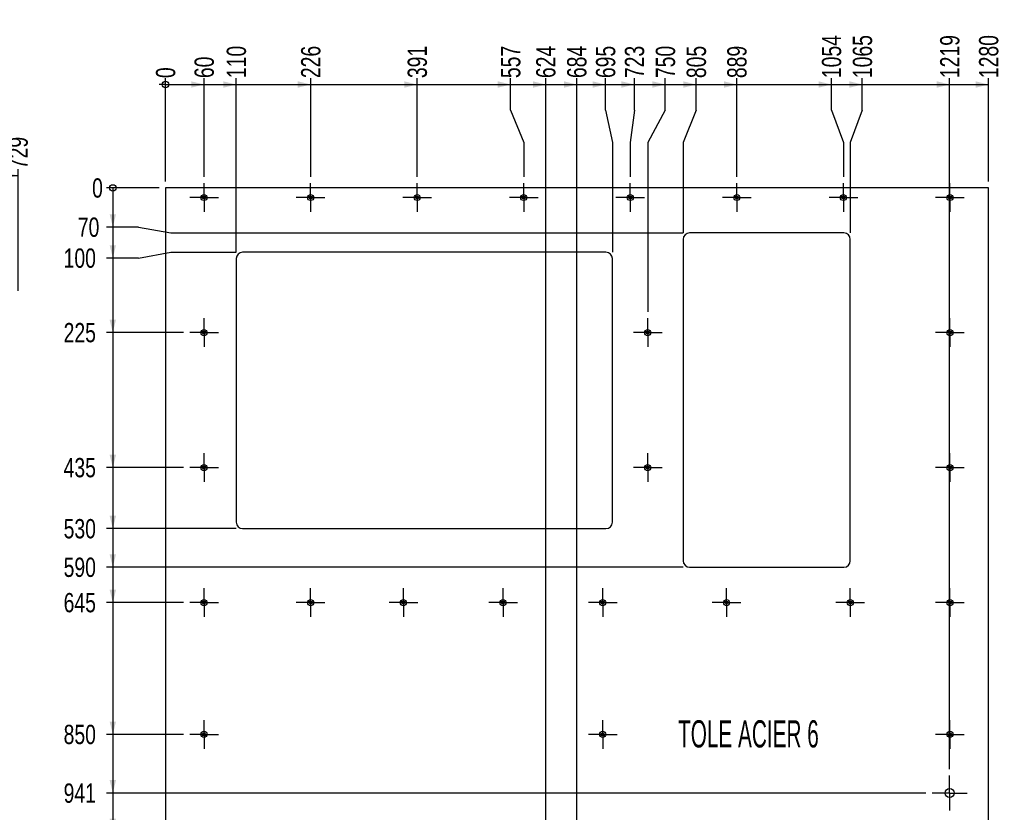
# Model space of a CAD drawing. Header units: millimetres. Extents: x 5 to 589, y 5 to 415.
# Tile 6 of 12: x 251 to 404, y 78 to 201. Entities that reach past the tile are written whole.
import ezdxf

# ---------------------------------------------------------------- set-up
doc = ezdxf.new("R2010")
doc.units = ezdxf.units.MM
doc.linetypes.add('CENTERX2', pattern=[20.32, 12.7, -2.54, 2.54, -2.54])
for name, color, linetype in [('COTES', 1, 'Continuous'), ('NOTES', 6, 'Continuous'), ('TRAIT-MIXTES', 3, 'CENTERX2')]:
    doc.layers.add(name, color=color, linetype=linetype)
doc.layers.add('TRAIT-FORT', color=4, linetype='Continuous', lineweight=25)
doc.styles.add('SLDTEXTSTYLE0', font='TXT', dxfattribs={"width": 0.75})
doc.styles.add('SLDTEXTSTYLE10', font='TXT', dxfattribs={"width": 0.570142})
doc.dimstyles.new('SLDDIMSTYLE2', dxfattribs={"dimtxt": 3, "dimasz": 0.333333, "dimexe": 0, "dimexo": 0.0625, "dimgap": 0.75, "dimtad": 0, "dimtih": 1, "dimtoh": 1, "dimdec": 0, "dimlfac": 10, "dimrnd": 1e-09, "dimdsep": 46, "dimtxsty": 'SLDTEXTSTYLE0', "dimblk1": 'ORIGIN', "dimblk2": 'ORIGIN', "dimsah": 1, "dimcen": 0.09, "dimadec": 0, "dimazin": 2, "dimtfac": 1, "dimtdec": 0, "dimtofl": 0, "dimtmove": 0, "dimatfit": 3, "dimldrblk": 'ORIGIN', "dimfxl": 1, "dimfrac": 2, "dimtolj": 1, "dimtzin": 12, "dimarcsym": 0})
doc.dimstyles.new('SLDDIMSTYLE3', dxfattribs={"dimtxt": 3, "dimasz": 2, "dimexe": 0, "dimexo": 0.0625, "dimgap": 0.75, "dimtad": 0, "dimtih": 1, "dimtoh": 1, "dimdec": 0, "dimlfac": 10, "dimrnd": 1e-09, "dimzin": 12, "dimdsep": 46, "dimtxsty": 'SLDTEXTSTYLE0', "dimsah": 1, "dimcen": 0.09, "dimadec": 0, "dimazin": 3, "dimtfac": 1, "dimtdec": 0, "dimtofl": 0, "dimtmove": 0, "dimatfit": 3, "dimfxl": 1, "dimfrac": 2, "dimtolj": 1, "dimtzin": 12, "dimarcsym": 0})

# ---------------------------------------------------------------- blocks, each defined once
blk = doc.blocks.new('_Origin')
at = {"color": 0, "linetype": 'ByBlock', "lineweight": -2}
blk.add_line((0, 0), (-1, 0), dxfattribs=at)
blk.add_circle((0, 0), 0.5, dxfattribs=at)
blk = doc.blocks.new('_D_127')
at = {"layer": 'COTES', "color": 1, "transparency": 16777216}
blk.add_line((273.63, 175.75), (273.63, 191.83), dxfattribs=at)
blk.add_blockref('_Origin', (273.63, 190.83), dxfattribs=at)
at = {"layer": 'COTES', "color": 1, "transparency": 16777216, "insert": (272.15, 191.83), "char_height": 3, "attachment_point": 1, "rotation": 90, "style": 'SLDTEXTSTYLE0'}
blk.add_mtext('0', dxfattribs=at)
blk = doc.blocks.new('_D_128')
at = {"layer": 'COTES', "color": 1, "transparency": 16777216}
for p, q in [((279.63, 176.48), (279.63, 191.83)), ((273.63, 190.83), (279.63, 190.83))]:
    blk.add_line(p, q, dxfattribs=at)
blk.add_solid([(279.63, 190.83), (277.63, 191.33), (277.63, 190.33)], dxfattribs=at)
at = {"layer": 'COTES', "color": 1, "transparency": 16777216, "insert": (278.15, 191.83), "char_height": 3, "attachment_point": 1, "rotation": 90, "style": 'SLDTEXTSTYLE0'}
blk.add_mtext('60', dxfattribs=at)
blk = doc.blocks.new('_D_129')
at = {"layer": 'COTES', "color": 1, "transparency": 16777216}
for p, q in [((284.63, 164.75), (284.63, 191.83)), ((279.63, 190.83), (284.63, 190.83))]:
    blk.add_line(p, q, dxfattribs=at)
blk.add_solid([(284.63, 190.83), (282.63, 191.33), (282.63, 190.33)], dxfattribs=at)
at = {"layer": 'COTES', "color": 1, "transparency": 16777216, "insert": (283.15, 191.83), "char_height": 3, "attachment_point": 1, "rotation": 90, "style": 'SLDTEXTSTYLE0'}
blk.add_mtext('110', dxfattribs=at)
blk = doc.blocks.new('_D_130')
at = {"layer": 'COTES', "color": 1, "transparency": 16777216}
for p, q in [((296.21, 176.48), (296.21, 191.83)), ((284.63, 190.83), (296.21, 190.83))]:
    blk.add_line(p, q, dxfattribs=at)
blk.add_solid([(296.21, 190.83), (294.21, 191.33), (294.21, 190.33)], dxfattribs=at)
at = {"layer": 'COTES', "color": 1, "transparency": 16777216, "insert": (294.72, 191.83), "char_height": 3, "attachment_point": 1, "rotation": 90, "style": 'SLDTEXTSTYLE0'}
blk.add_mtext('226', dxfattribs=at)
blk = doc.blocks.new('_D_131')
at = {"layer": 'COTES', "color": 1, "transparency": 16777216}
for p, q in [((312.78, 176.48), (312.78, 191.83)), ((296.21, 190.83), (312.78, 190.83))]:
    blk.add_line(p, q, dxfattribs=at)
blk.add_solid([(312.78, 190.83), (310.78, 191.33), (310.78, 190.33)], dxfattribs=at)
at = {"layer": 'COTES', "color": 1, "transparency": 16777216, "insert": (311.29, 191.83), "char_height": 3, "attachment_point": 1, "rotation": 90, "style": 'SLDTEXTSTYLE0'}
blk.add_mtext('391', dxfattribs=at)
blk = doc.blocks.new('_D_132')
at = {"layer": 'COTES', "color": 1, "transparency": 16777216}
for p, q in [((327.31, 186.83), (327.31, 191.83)), ((312.78, 190.83), (327.31, 190.83)), ((327.31, 186.83), (329.35, 181.83)), ((329.35, 181.83), (329.35, 176.48))]:
    blk.add_line(p, q, dxfattribs=at)
blk.add_solid([(327.31, 190.83), (325.31, 191.33), (325.31, 190.33)], dxfattribs=at)
at = {"layer": 'COTES', "color": 1, "transparency": 16777216, "insert": (325.82, 191.83), "char_height": 3, "attachment_point": 1, "rotation": 90, "style": 'SLDTEXTSTYLE0'}
blk.add_mtext('557', dxfattribs=at)
blk = doc.blocks.new('_D_133')
at = {"layer": 'COTES', "color": 1, "transparency": 16777216}
for p, q in [((332.77, 52.06), (332.77, 191.83)), ((327.31, 190.83), (332.77, 190.83)), ((332.77, 52.06), (336.08, 47.06)), ((336.08, 47.06), (336.08, 45.08))]:
    blk.add_line(p, q, dxfattribs=at)
blk.add_solid([(332.77, 190.83), (330.77, 191.33), (330.77, 190.33)], dxfattribs=at)
at = {"layer": 'COTES', "color": 1, "transparency": 16777216, "insert": (331.28, 191.83), "char_height": 3, "attachment_point": 1, "rotation": 90, "style": 'SLDTEXTSTYLE0'}
blk.add_mtext('624', dxfattribs=at)
blk = doc.blocks.new('_D_134')
at = {"layer": 'COTES', "color": 1, "transparency": 16777216}
for p, q in [((337.59, 48.95), (337.59, 191.83)), ((332.77, 190.83), (337.59, 190.83)), ((337.59, 48.95), (342.08, 45.72)), ((342.08, 45.72), (342.08, 45.08))]:
    blk.add_line(p, q, dxfattribs=at)
blk.add_solid([(337.59, 190.83), (335.59, 191.33), (335.59, 190.33)], dxfattribs=at)
at = {"layer": 'COTES', "color": 1, "transparency": 16777216, "insert": (336.1, 191.83), "char_height": 3, "attachment_point": 1, "rotation": 90, "style": 'SLDTEXTSTYLE0'}
blk.add_mtext('684', dxfattribs=at)
blk = doc.blocks.new('_D_135')
at = {"layer": 'COTES', "color": 1, "transparency": 16777216}
for p, q in [((342.06, 186.83), (342.06, 191.83)), ((337.59, 190.83), (342.06, 190.83)), ((342.06, 186.83), (343.13, 181.83)), ((343.13, 181.83), (343.13, 164.75))]:
    blk.add_line(p, q, dxfattribs=at)
blk.add_solid([(342.06, 190.83), (340.06, 191.33), (340.06, 190.33)], dxfattribs=at)
at = {"layer": 'COTES', "color": 1, "transparency": 16777216, "insert": (340.58, 191.83), "char_height": 3, "attachment_point": 1, "rotation": 90, "style": 'SLDTEXTSTYLE0'}
blk.add_mtext('695', dxfattribs=at)
blk = doc.blocks.new('_D_136')
at = {"layer": 'COTES', "color": 1, "transparency": 16777216}
for p, q in [((346.55, 186.83), (346.55, 191.83)), ((342.06, 190.83), (346.55, 190.83)), ((346.55, 186.83), (345.92, 181.83)), ((345.92, 181.83), (345.92, 176.48))]:
    blk.add_line(p, q, dxfattribs=at)
blk.add_solid([(346.55, 190.83), (344.55, 191.33), (344.55, 190.33)], dxfattribs=at)
at = {"layer": 'COTES', "color": 1, "transparency": 16777216, "insert": (345.07, 191.83), "char_height": 3, "attachment_point": 1, "rotation": 90, "style": 'SLDTEXTSTYLE0'}
blk.add_mtext('723', dxfattribs=at)
blk = doc.blocks.new('_D_137')
at = {"layer": 'COTES', "color": 1, "transparency": 16777216}
for p, q in [((351.36, 186.83), (351.36, 191.83)), ((346.55, 190.83), (351.36, 190.83)), ((351.36, 186.83), (348.63, 181.83)), ((348.63, 181.83), (348.63, 155.48))]:
    blk.add_line(p, q, dxfattribs=at)
blk.add_solid([(351.36, 190.83), (349.36, 191.33), (349.36, 190.33)], dxfattribs=at)
at = {"layer": 'COTES', "color": 1, "transparency": 16777216, "insert": (349.88, 191.83), "char_height": 3, "attachment_point": 1, "rotation": 90, "style": 'SLDTEXTSTYLE0'}
blk.add_mtext('750', dxfattribs=at)
blk = doc.blocks.new('_D_138')
at = {"layer": 'COTES', "color": 1, "transparency": 16777216}
for p, q in [((356.17, 186.83), (356.17, 191.83)), ((351.36, 190.83), (356.17, 190.83)), ((356.17, 186.83), (354.13, 181.83)), ((354.13, 181.83), (354.13, 167.75))]:
    blk.add_line(p, q, dxfattribs=at)
blk.add_solid([(356.17, 190.83), (354.17, 191.33), (354.17, 190.33)], dxfattribs=at)
at = {"layer": 'COTES', "color": 1, "transparency": 16777216, "insert": (354.69, 191.83), "char_height": 3, "attachment_point": 1, "rotation": 90, "style": 'SLDTEXTSTYLE0'}
blk.add_mtext('805', dxfattribs=at)
blk = doc.blocks.new('_D_139')
at = {"layer": 'COTES', "color": 1, "transparency": 16777216}
for p, q in [((362.49, 176.48), (362.49, 191.83)), ((356.17, 190.83), (362.49, 190.83))]:
    blk.add_line(p, q, dxfattribs=at)
blk.add_solid([(362.49, 190.83), (360.49, 191.33), (360.49, 190.33)], dxfattribs=at)
at = {"layer": 'COTES', "color": 1, "transparency": 16777216, "insert": (361, 191.83), "char_height": 3, "attachment_point": 1, "rotation": 90, "style": 'SLDTEXTSTYLE0'}
blk.add_mtext('889', dxfattribs=at)
blk = doc.blocks.new('_D_140')
at = {"layer": 'COTES', "color": 1, "transparency": 16777216}
for p, q in [((377.19, 186.83), (377.19, 191.83)), ((362.49, 190.83), (377.19, 190.83)), ((377.19, 186.83), (379.06, 181.83)), ((379.06, 181.83), (379.06, 176.48))]:
    blk.add_line(p, q, dxfattribs=at)
blk.add_solid([(377.19, 190.83), (375.19, 191.33), (375.19, 190.33)], dxfattribs=at)
at = {"layer": 'COTES', "color": 1, "transparency": 16777216, "insert": (375.71, 191.83), "char_height": 3, "attachment_point": 1, "rotation": 90, "style": 'SLDTEXTSTYLE0'}
blk.add_mtext('1054', dxfattribs=at)
blk = doc.blocks.new('_D_141')
at = {"layer": 'COTES', "color": 1, "transparency": 16777216}
for p, q in [((382, 186.83), (382, 191.83)), ((377.19, 190.83), (382, 190.83)), ((382, 186.83), (380.13, 181.83)), ((380.13, 181.83), (380.13, 167.75))]:
    blk.add_line(p, q, dxfattribs=at)
blk.add_solid([(382, 190.83), (380, 191.33), (380, 190.33)], dxfattribs=at)
at = {"layer": 'COTES', "color": 1, "transparency": 16777216, "insert": (380.52, 191.83), "char_height": 3, "attachment_point": 1, "rotation": 90, "style": 'SLDTEXTSTYLE0'}
blk.add_mtext('1065', dxfattribs=at)
blk = doc.blocks.new('_D_142')
at = {"layer": 'COTES', "color": 1, "transparency": 16777216}
for p, q in [((395.58, 84.33), (395.58, 191.83)), ((382, 190.83), (395.58, 190.83))]:
    blk.add_line(p, q, dxfattribs=at)
blk.add_solid([(395.58, 190.83), (393.58, 191.33), (393.58, 190.33)], dxfattribs=at)
at = {"layer": 'COTES', "color": 1, "transparency": 16777216, "insert": (394.1, 191.83), "char_height": 3, "attachment_point": 1, "rotation": 90, "style": 'SLDTEXTSTYLE0'}
blk.add_mtext('1219', dxfattribs=at)
blk = doc.blocks.new('_D_143')
at = {"layer": 'COTES', "color": 1, "transparency": 16777216}
for p, q in [((401.63, 175.75), (401.63, 191.83)), ((395.58, 190.83), (401.63, 190.83))]:
    blk.add_line(p, q, dxfattribs=at)
blk.add_solid([(401.63, 190.83), (399.63, 191.33), (399.63, 190.33)], dxfattribs=at)
at = {"layer": 'COTES', "color": 1, "transparency": 16777216, "insert": (400.15, 191.83), "char_height": 3, "attachment_point": 1, "rotation": 90, "style": 'SLDTEXTSTYLE0'}
blk.add_mtext('1280', dxfattribs=at)
blk = doc.blocks.new('_D_144')
at = {"layer": 'COTES', "color": 1, "transparency": 16777216}
blk.add_line((272.63, 174.75), (264.44, 174.75), dxfattribs=at)
blk.add_blockref('_Origin', (265.44, 174.75), dxfattribs=at)
at = {"layer": 'COTES', "color": 1, "transparency": 16777216, "insert": (262.22, 176.24), "char_height": 3, "attachment_point": 1, "style": 'SLDTEXTSTYLE0'}
blk.add_mtext('0', dxfattribs=at)
blk = doc.blocks.new('_D_145')
at = {"layer": 'COTES', "color": 1, "transparency": 16777216}
for p, q in [((265.44, 174.75), (265.44, 168.66)), ((269.44, 168.66), (264.44, 168.66)), ((269.44, 168.66), (274.44, 167.75)), ((274.44, 167.75), (354.13, 167.75))]:
    blk.add_line(p, q, dxfattribs=at)
blk.add_solid([(265.44, 168.66), (265.94, 170.66), (264.94, 170.66)], dxfattribs=at)
at = {"layer": 'COTES', "color": 1, "transparency": 16777216, "insert": (260, 170.14), "char_height": 3, "attachment_point": 1, "style": 'SLDTEXTSTYLE0'}
blk.add_mtext('70', dxfattribs=at)
blk = doc.blocks.new('_D_146')
at = {"layer": 'COTES', "color": 1, "transparency": 16777216}
for p, q in [((265.44, 168.66), (265.44, 163.84)), ((269.44, 163.84), (274.44, 164.75)), ((274.44, 164.75), (284.63, 164.75)), ((269.44, 163.84), (264.44, 163.84))]:
    blk.add_line(p, q, dxfattribs=at)
blk.add_solid([(265.44, 163.84), (265.94, 165.84), (264.94, 165.84)], dxfattribs=at)
at = {"layer": 'COTES', "color": 1, "transparency": 16777216, "insert": (257.79, 165.33), "char_height": 3, "attachment_point": 1, "style": 'SLDTEXTSTYLE0'}
blk.add_mtext('100', dxfattribs=at)
blk = doc.blocks.new('_D_147')
at = {"layer": 'COTES', "color": 1, "transparency": 16777216}
for p, q in [((265.44, 163.84), (265.44, 152.25)), ((276.41, 152.25), (264.44, 152.25))]:
    blk.add_line(p, q, dxfattribs=at)
blk.add_solid([(265.44, 152.25), (265.94, 154.25), (264.94, 154.25)], dxfattribs=at)
at = {"layer": 'COTES', "color": 1, "transparency": 16777216, "insert": (257.79, 153.74), "char_height": 3, "attachment_point": 1, "style": 'SLDTEXTSTYLE0'}
blk.add_mtext('225', dxfattribs=at)
blk = doc.blocks.new('_D_148')
at = {"layer": 'COTES', "color": 1, "transparency": 16777216}
for p, q in [((265.44, 152.25), (265.44, 131.25)), ((276.41, 131.25), (264.44, 131.25))]:
    blk.add_line(p, q, dxfattribs=at)
blk.add_solid([(265.44, 131.25), (265.94, 133.25), (264.94, 133.25)], dxfattribs=at)
at = {"layer": 'COTES', "color": 1, "transparency": 16777216, "insert": (257.79, 132.74), "char_height": 3, "attachment_point": 1, "style": 'SLDTEXTSTYLE0'}
blk.add_mtext('435', dxfattribs=at)
blk = doc.blocks.new('_D_149')
at = {"layer": 'COTES', "color": 1, "transparency": 16777216}
for p, q in [((265.44, 131.25), (265.44, 121.75)), ((284.63, 121.75), (264.44, 121.75))]:
    blk.add_line(p, q, dxfattribs=at)
blk.add_solid([(265.44, 121.75), (265.94, 123.75), (264.94, 123.75)], dxfattribs=at)
at = {"layer": 'COTES', "color": 1, "transparency": 16777216, "insert": (257.79, 123.24), "char_height": 3, "attachment_point": 1, "style": 'SLDTEXTSTYLE0'}
blk.add_mtext('530', dxfattribs=at)
blk = doc.blocks.new('_D_150')
at = {"layer": 'COTES', "color": 1, "transparency": 16777216}
for p, q in [((265.44, 121.75), (265.44, 115.75)), ((354.13, 115.75), (264.44, 115.75))]:
    blk.add_line(p, q, dxfattribs=at)
blk.add_solid([(265.44, 115.75), (265.94, 117.75), (264.94, 117.75)], dxfattribs=at)
at = {"layer": 'COTES', "color": 1, "transparency": 16777216, "insert": (257.79, 117.24), "char_height": 3, "attachment_point": 1, "style": 'SLDTEXTSTYLE0'}
blk.add_mtext('590', dxfattribs=at)
blk = doc.blocks.new('_D_151')
at = {"layer": 'COTES', "color": 1, "transparency": 16777216}
for p, q in [((265.44, 115.75), (265.44, 110.25)), ((276.41, 110.25), (264.44, 110.25))]:
    blk.add_line(p, q, dxfattribs=at)
blk.add_solid([(265.44, 110.25), (265.94, 112.25), (264.94, 112.25)], dxfattribs=at)
at = {"layer": 'COTES', "color": 1, "transparency": 16777216, "insert": (257.79, 111.74), "char_height": 3, "attachment_point": 1, "style": 'SLDTEXTSTYLE0'}
blk.add_mtext('645', dxfattribs=at)
blk = doc.blocks.new('_D_152')
at = {"layer": 'COTES', "color": 1, "transparency": 16777216}
for p, q in [((265.44, 110.25), (265.44, 89.75)), ((276.41, 89.75), (264.44, 89.75))]:
    blk.add_line(p, q, dxfattribs=at)
blk.add_solid([(265.44, 89.75), (265.94, 91.75), (264.94, 91.75)], dxfattribs=at)
at = {"layer": 'COTES', "color": 1, "transparency": 16777216, "insert": (257.79, 91.24), "char_height": 3, "attachment_point": 1, "style": 'SLDTEXTSTYLE0'}
blk.add_mtext('850', dxfattribs=at)
blk = doc.blocks.new('_D_153')
at = {"layer": 'COTES', "color": 1, "transparency": 16777216}
for p, q in [((265.44, 89.75), (265.44, 80.63)), ((391.88, 80.63), (264.44, 80.63))]:
    blk.add_line(p, q, dxfattribs=at)
blk.add_solid([(265.44, 80.63), (265.94, 82.63), (264.94, 82.63)], dxfattribs=at)
at = {"layer": 'COTES', "color": 1, "transparency": 16777216, "insert": (257.79, 82.11), "char_height": 3, "attachment_point": 1, "style": 'SLDTEXTSTYLE0'}
blk.add_mtext('941', dxfattribs=at)
blk = doc.blocks.new('_D_154')
at = {"layer": 'COTES', "color": 1, "transparency": 16777216}
for p, q in [((265.44, 80.63), (265.44, 74.63)), ((391.88, 74.63), (264.44, 74.63))]:
    blk.add_line(p, q, dxfattribs=at)
blk.add_solid([(265.44, 74.63), (265.94, 76.63), (264.94, 76.63)], dxfattribs=at)
at = {"layer": 'COTES', "color": 1, "transparency": 16777216, "insert": (255.57, 76.11), "char_height": 3, "attachment_point": 1, "style": 'SLDTEXTSTYLE0'}
blk.add_mtext('1001', dxfattribs=at)
blk = doc.blocks.new('_D_155')
at = {"layer": 'COTES', "color": 1, "transparency": 16777216}
for p, q in [((265.44, 74.63), (265.44, 69.25)), ((276.41, 69.25), (264.44, 69.25))]:
    blk.add_line(p, q, dxfattribs=at)
blk.add_solid([(265.44, 69.25), (265.94, 71.25), (264.94, 71.25)], dxfattribs=at)
at = {"layer": 'COTES', "color": 1, "transparency": 16777216, "insert": (255.57, 70.74), "char_height": 3, "attachment_point": 1, "style": 'SLDTEXTSTYLE0'}
blk.add_mtext('1055', dxfattribs=at)
blk = doc.blocks.new('_D_156')
at = {"layer": 'COTES', "color": 1, "transparency": 16777216}
for p, q in [((265.44, 69.25), (265.44, 48.75)), ((276.41, 48.75), (264.44, 48.75))]:
    blk.add_line(p, q, dxfattribs=at)
blk.add_solid([(265.44, 48.75), (265.94, 50.75), (264.94, 50.75)], dxfattribs=at)
at = {"layer": 'COTES', "color": 1, "transparency": 16777216, "insert": (255.57, 50.24), "char_height": 3, "attachment_point": 1, "style": 'SLDTEXTSTYLE0'}
blk.add_mtext('1260', dxfattribs=at)
blk = doc.blocks.new('_D_157')
at = {"layer": 'COTES', "color": 1, "transparency": 16777216}
for p, q in [((265.44, 48.75), (265.44, 41.38)), ((332.38, 41.38), (264.44, 41.38))]:
    blk.add_line(p, q, dxfattribs=at)
blk.add_solid([(265.44, 41.38), (265.94, 43.38), (264.94, 43.38)], dxfattribs=at)
at = {"layer": 'COTES', "color": 1, "transparency": 16777216, "insert": (255.57, 42.86), "char_height": 3, "attachment_point": 1, "style": 'SLDTEXTSTYLE0'}
blk.add_mtext('1334', dxfattribs=at)
blk = doc.blocks.new('_D_158')
at = {"layer": 'COTES', "color": 1, "transparency": 16777216}
for p, q in [((265.44, 41.38), (265.44, 30.55)), ((276.41, 30.55), (264.44, 30.55))]:
    blk.add_line(p, q, dxfattribs=at)
blk.add_solid([(265.44, 30.55), (265.94, 32.55), (264.94, 32.55)], dxfattribs=at)
at = {"layer": 'COTES', "color": 1, "transparency": 16777216, "insert": (255.57, 32.04), "char_height": 3, "attachment_point": 1, "style": 'SLDTEXTSTYLE0'}
blk.add_mtext('1442', dxfattribs=at)
blk = doc.blocks.new('_D_159')
at = {"layer": 'COTES', "color": 1, "transparency": 16777216}
for p, q in [((265.44, 30.55), (265.44, 24.75)), ((272.63, 24.75), (264.44, 24.75))]:
    blk.add_line(p, q, dxfattribs=at)
blk.add_solid([(265.44, 24.75), (265.94, 26.75), (264.94, 26.75)], dxfattribs=at)
at = {"layer": 'COTES', "color": 1, "transparency": 16777216, "insert": (255.57, 26.24), "char_height": 3, "attachment_point": 1, "style": 'SLDTEXTSTYLE0'}
blk.add_mtext('1500', dxfattribs=at)
blk = doc.blocks.new('SW_CENTERMARKSYMBOL_119')
at = {"layer": 'TRAIT-MIXTES', "color": 0}
for p, q in [((0, 2), (0, 2.225)), ((0, 0), (0, 2)), ((-2, 0), (-2.225, 0)), ((0, 0), (-2, 0)), ((0, 0), (0, -2)), ((0, 0), (2, 0)), ((2, 0), (2.225, 0)), ((0, -2), (0, -2.225))]:
    blk.add_line(p, q, dxfattribs=at)
blk = doc.blocks.new('SW_CENTERMARKSYMBOL_120')
at = {"layer": 'TRAIT-MIXTES', "color": 0}
for p, q in [((0, 2), (0, 2.225)), ((0, 0), (0, 2)), ((-2, 0), (-2.225, 0)), ((0, 0), (-2, 0)), ((0, 0), (0, -2)), ((0, 0), (2, 0)), ((2, 0), (2.225, 0)), ((0, -2), (0, -2.225))]:
    blk.add_line(p, q, dxfattribs=at)
blk = doc.blocks.new('SW_CENTERMARKSYMBOL_122')
at = {"layer": 'TRAIT-MIXTES', "color": 0}
for p, q in [((0, 2), (0, 2.225)), ((0, 0), (0, 2)), ((-2, 0), (-2.225, 0)), ((0, 0), (-2, 0)), ((0, 0), (0, -2)), ((0, 0), (2, 0)), ((2, 0), (2.225, 0)), ((0, -2), (0, -2.225))]:
    blk.add_line(p, q, dxfattribs=at)
blk = doc.blocks.new('SW_CENTERMARKSYMBOL_123')
at = {"layer": 'TRAIT-MIXTES', "color": 0}
for p, q in [((0, 2), (0, 2.225)), ((0, 0), (0, 2)), ((-2, 0), (-2.225, 0)), ((0, 0), (-2, 0)), ((0, 0), (0, -2)), ((0, 0), (2, 0)), ((2, 0), (2.225, 0)), ((0, -2), (0, -2.225))]:
    blk.add_line(p, q, dxfattribs=at)
blk = doc.blocks.new('SW_CENTERMARKSYMBOL_124')
at = {"layer": 'TRAIT-MIXTES', "color": 0}
for p, q in [((0, 2), (0, 2.225)), ((0, 0), (0, 2)), ((-2, 0), (-2.225, 0)), ((0, 0), (-2, 0)), ((0, 0), (0, -2)), ((0, 0), (2, 0)), ((2, 0), (2.225, 0)), ((0, -2), (0, -2.225))]:
    blk.add_line(p, q, dxfattribs=at)
blk = doc.blocks.new('SW_CENTERMARKSYMBOL_125')
at = {"layer": 'TRAIT-MIXTES', "color": 0}
for p, q in [((0, 2), (0, 2.225)), ((0, 0), (0, 2)), ((-2, 0), (-2.225, 0)), ((0, 0), (-2, 0)), ((0, 0), (0, -2)), ((0, 0), (2, 0)), ((2, 0), (2.225, 0)), ((0, -2), (0, -2.225))]:
    blk.add_line(p, q, dxfattribs=at)
blk = doc.blocks.new('SW_CENTERMARKSYMBOL_126')
at = {"layer": 'TRAIT-MIXTES', "color": 0}
for p, q in [((0, 2), (0, 2.225)), ((0, 0), (0, 2)), ((-2, 0), (-2.225, 0)), ((0, 0), (-2, 0)), ((0, 0), (0, -2)), ((0, 0), (2, 0)), ((2, 0), (2.225, 0)), ((0, -2), (0, -2.225))]:
    blk.add_line(p, q, dxfattribs=at)
blk = doc.blocks.new('SW_CENTERMARKSYMBOL_127')
at = {"layer": 'TRAIT-MIXTES', "color": 0}
for p, q in [((0, 2), (0, 2.225)), ((0, 0), (0, 2)), ((-2, 0), (-2.225, 0)), ((0, 0), (-2, 0)), ((0, 0), (0, -2)), ((0, 0), (2, 0)), ((2, 0), (2.225, 0)), ((0, -2), (0, -2.225))]:
    blk.add_line(p, q, dxfattribs=at)
blk = doc.blocks.new('SW_CENTERMARKSYMBOL_128')
at = {"layer": 'TRAIT-MIXTES', "color": 0}
for p, q in [((0, 2), (0, 2.225)), ((0, 0), (0, 2)), ((-2, 0), (-2.225, 0)), ((0, 0), (-2, 0)), ((0, 0), (0, -2)), ((0, 0), (2, 0)), ((2, 0), (2.225, 0)), ((0, -2), (0, -2.225))]:
    blk.add_line(p, q, dxfattribs=at)
blk = doc.blocks.new('SW_CENTERMARKSYMBOL_129')
at = {"layer": 'TRAIT-MIXTES', "color": 0}
for p, q in [((0, 2), (0, 2.225)), ((0, 0), (0, 2)), ((-2, 0), (-2.225, 0)), ((0, 0), (-2, 0)), ((0, 0), (0, -2)), ((0, 0), (2, 0)), ((2, 0), (2.225, 0)), ((0, -2), (0, -2.225))]:
    blk.add_line(p, q, dxfattribs=at)
blk = doc.blocks.new('SW_CENTERMARKSYMBOL_130')
at = {"layer": 'TRAIT-MIXTES', "color": 0}
for p, q in [((0, 2), (0, 2.225)), ((0, 0), (0, 2)), ((-2, 0), (-2.225, 0)), ((0, 0), (-2, 0)), ((0, 0), (0, -2)), ((0, 0), (2, 0)), ((2, 0), (2.225, 0)), ((0, -2), (0, -2.225))]:
    blk.add_line(p, q, dxfattribs=at)
blk = doc.blocks.new('SW_CENTERMARKSYMBOL_131')
at = {"layer": 'TRAIT-MIXTES', "color": 0}
for p, q in [((0, 2), (0, 2.225)), ((0, 0), (0, 2)), ((-2, 0), (-2.225, 0)), ((0, 0), (-2, 0)), ((0, 0), (0, -2)), ((0, 0), (2, 0)), ((2, 0), (2.225, 0)), ((0, -2), (0, -2.225))]:
    blk.add_line(p, q, dxfattribs=at)
blk = doc.blocks.new('SW_CENTERMARKSYMBOL_132')
at = {"layer": 'TRAIT-MIXTES', "color": 0}
for p, q in [((0, 2), (0, 2.225)), ((0, 0), (0, 2)), ((-2, 0), (-2.225, 0)), ((0, 0), (-2, 0)), ((0, 0), (0, -2)), ((0, 0), (2, 0)), ((2, 0), (2.225, 0)), ((0, -2), (0, -2.225))]:
    blk.add_line(p, q, dxfattribs=at)
blk = doc.blocks.new('SW_CENTERMARKSYMBOL_143')
at = {"layer": 'TRAIT-MIXTES', "color": 0}
for p, q in [((0, 2), (0, 2.225)), ((0, 0), (0, 2)), ((-2, 0), (-2.225, 0)), ((0, 0), (-2, 0)), ((0, 0), (0, -2)), ((0, 0), (2, 0)), ((2, 0), (2.225, 0)), ((0, -2), (0, -2.225))]:
    blk.add_line(p, q, dxfattribs=at)
blk = doc.blocks.new('SW_CENTERMARKSYMBOL_144')
at = {"layer": 'TRAIT-MIXTES', "color": 0}
for p, q in [((0, 2), (0, 2.225)), ((0, 0), (0, 2)), ((-2, 0), (-2.225, 0)), ((0, 0), (-2, 0)), ((0, 0), (0, -2)), ((0, 0), (2, 0)), ((2, 0), (2.225, 0)), ((0, -2), (0, -2.225))]:
    blk.add_line(p, q, dxfattribs=at)
blk = doc.blocks.new('SW_CENTERMARKSYMBOL_145')
at = {"layer": 'TRAIT-MIXTES', "color": 0}
for p, q in [((0, 2), (0, 2.225)), ((0, 0), (0, 2)), ((-2, 0), (-2.225, 0)), ((0, 0), (-2, 0)), ((0, 0), (0, -2)), ((0, 0), (2, 0)), ((2, 0), (2.225, 0)), ((0, -2), (0, -2.225))]:
    blk.add_line(p, q, dxfattribs=at)
blk = doc.blocks.new('SW_CENTERMARKSYMBOL_146')
at = {"layer": 'TRAIT-MIXTES', "color": 0}
for p, q in [((0, 2), (0, 2.225)), ((0, 0), (0, 2)), ((-2, 0), (-2.225, 0)), ((0, 0), (-2, 0)), ((0, 0), (0, -2)), ((0, 0), (2, 0)), ((2, 0), (2.225, 0)), ((0, -2), (0, -2.225))]:
    blk.add_line(p, q, dxfattribs=at)
blk = doc.blocks.new('SW_CENTERMARKSYMBOL_147')
at = {"layer": 'TRAIT-MIXTES', "color": 0}
for p, q in [((0, 2), (0, 2.225)), ((0, 0), (0, 2)), ((-2, 0), (-2.225, 0)), ((0, 0), (-2, 0)), ((0, 0), (0, -2)), ((0, 0), (2, 0)), ((2, 0), (2.225, 0)), ((0, -2), (0, -2.225))]:
    blk.add_line(p, q, dxfattribs=at)
blk = doc.blocks.new('SW_CENTERMARKSYMBOL_148')
at = {"layer": 'TRAIT-MIXTES', "color": 0}
for p, q in [((0, 2), (0, 2.225)), ((0, 0), (0, 2)), ((-2, 0), (-2.225, 0)), ((0, 0), (-2, 0)), ((0, 0), (0, -2)), ((0, 0), (2, 0)), ((2, 0), (2.225, 0)), ((0, -2), (0, -2.225))]:
    blk.add_line(p, q, dxfattribs=at)
blk = doc.blocks.new('SW_CENTERMARKSYMBOL_149')
at = {"layer": 'TRAIT-MIXTES', "color": 0}
for p, q in [((0, 2), (0, 2.225)), ((0, 0), (0, 2)), ((-2, 0), (-2.225, 0)), ((0, 0), (-2, 0)), ((0, 0), (0, -2)), ((0, 0), (2, 0)), ((2, 0), (2.225, 0)), ((0, -2), (0, -2.225))]:
    blk.add_line(p, q, dxfattribs=at)
blk = doc.blocks.new('SW_CENTERMARKSYMBOL_150')
at = {"layer": 'TRAIT-MIXTES', "color": 0}
for p, q in [((0, 2), (0, 2.225)), ((0, 0), (0, 2)), ((-2, 0), (-2.225, 0)), ((0, 0), (-2, 0)), ((0, 0), (0, -2)), ((0, 0), (2, 0)), ((2, 0), (2.225, 0)), ((0, -2), (0, -2.225))]:
    blk.add_line(p, q, dxfattribs=at)
blk = doc.blocks.new('SW_CENTERMARKSYMBOL_151')
at = {"layer": 'TRAIT-MIXTES', "color": 0}
for p, q in [((0, 2), (0, 2.225)), ((0, 0), (0, 2)), ((-2, 0), (-2.225, 0)), ((0, 0), (-2, 0)), ((0, 0), (0, -2)), ((0, 0), (2, 0)), ((2, 0), (2.225, 0)), ((0, -2), (0, -2.225))]:
    blk.add_line(p, q, dxfattribs=at)
blk = doc.blocks.new('SW_CENTERMARKSYMBOL_152')
at = {"layer": 'TRAIT-MIXTES', "color": 0}
for p, q in [((0, 2), (0, 2.225)), ((0, 0), (0, 2)), ((-2, 0), (-2.225, 0)), ((0, 0), (-2, 0)), ((0, 0), (0, -2)), ((0, 0), (2, 0)), ((2, 0), (2.225, 0)), ((0, -2), (0, -2.225))]:
    blk.add_line(p, q, dxfattribs=at)
blk = doc.blocks.new('SW_CENTERMARKSYMBOL_153')
at = {"layer": 'TRAIT-MIXTES', "color": 0}
for p, q in [((0, 2), (0, 2.225)), ((0, 0), (0, 2)), ((-2, 0), (-2.225, 0)), ((0, 0), (-2, 0)), ((0, 0), (0, -2)), ((0, 0), (2, 0)), ((2, 0), (2.225, 0)), ((0, -2), (0, -2.225))]:
    blk.add_line(p, q, dxfattribs=at)
blk = doc.blocks.new('SW_CENTERMARKSYMBOL_154')
at = {"layer": 'TRAIT-MIXTES', "color": 0}
for p, q in [((0, 2), (0, 2.225)), ((0, 0), (0, 2)), ((-2, 0), (-2.225, 0)), ((0, 0), (-2, 0)), ((0, 0), (0, -2)), ((0, 0), (2, 0)), ((2, 0), (2.225, 0)), ((0, -2), (0, -2.225))]:
    blk.add_line(p, q, dxfattribs=at)
blk = doc.blocks.new('SW_CENTERMARKSYMBOL_155')
at = {"layer": 'TRAIT-MIXTES', "color": 0}
for p, q in [((0, 2), (0, 2.7)), ((0, 0), (0, 2)), ((-2, 0), (-2.7, 0)), ((0, 0), (-2, 0)), ((0, 0), (0, -2)), ((0, 0), (2, 0)), ((2, 0), (2.7, 0)), ((0, -2), (0, -2.7))]:
    blk.add_line(p, q, dxfattribs=at)
blk = doc.blocks.new('_D_168')
at = {"layer": 'COTES', "color": 1, "transparency": 16777216}
for p, q in [((250.7, 158.75), (250.7, 177.67)), ((245.89, 176.67), (250.7, 176.67))]:
    blk.add_line(p, q, dxfattribs=at)
blk.add_solid([(250.7, 176.67), (248.7, 177.17), (248.7, 176.17)], dxfattribs=at)
at = {"layer": 'COTES', "color": 1, "transparency": 16777216, "insert": (249.21, 177.67), "char_height": 3, "attachment_point": 1, "rotation": 90, "style": 'SLDTEXTSTYLE0'}
blk.add_mtext('729', dxfattribs=at)

msp = doc.modelspace()

# ---------------------------------------------------------------- linework, layer by layer
at = {"layer": 'TRAIT-FORT', "color": 4, "linetype": 'Continuous', "lineweight": 25}
for p, q in [((273.63373, 174.75001), (273.63373, 24.75001)), ((401.63373, 174.75001), (273.63373, 174.75001)), ((401.63373, 24.75001), (401.63373, 174.75001)), ((379.13373, 167.75001), (355.13373, 167.75001)), ((354.13373, 166.75001), (354.13373, 116.75001)), ((380.13373, 116.75001), (380.13373, 166.75001)), ((342.13373, 164.75001), (285.63373, 164.75001)), ((284.63373, 163.75001), (284.63373, 122.75001)), ((343.13373, 122.75001), (343.13373, 163.75001)), ((285.63373, 121.75001), (342.13373, 121.75001)), ((355.13373, 115.75001), (379.13373, 115.75001))]:
    msp.add_line(p, q, dxfattribs=at)
for centre, radius in [((279.63373, 173.25001), 0.47), ((279.63373, 173.25001), 0.225), ((296.20516, 173.25001), 0.47), ((296.20516, 173.25001), 0.225), ((312.77658, 173.25001), 0.47), ((312.77658, 173.25001), 0.225), ((329.34801, 173.25001), 0.47), ((329.34801, 173.25001), 0.225), ((345.91944, 173.25001), 0.47), ((345.91944, 173.25001), 0.225), ((362.49087, 173.25001), 0.47), ((362.49087, 173.25001), 0.225), ((379.0623, 173.25001), 0.47), ((379.0623, 173.25001), 0.225), ((395.63373, 173.25001), 0.47), ((395.63373, 173.25001), 0.225), ((279.63373, 152.25001), 0.47), ((279.63373, 152.25001), 0.225), ((348.63373, 152.25001), 0.47), ((348.63373, 152.25001), 0.225), ((395.63373, 152.25001), 0.47), ((395.63373, 152.25001), 0.225), ((279.63373, 131.25001), 0.47), ((348.63373, 131.25001), 0.47), ((395.63373, 131.25001), 0.47), ((279.63373, 131.25001), 0.225), ((348.63373, 131.25001), 0.225), ((395.63373, 131.25001), 0.225), ((279.63373, 110.25001), 0.47), ((279.63373, 110.25001), 0.225), ((296.20516, 110.25001), 0.47), ((296.20516, 110.25001), 0.225), ((310.63373, 110.25001), 0.47), ((310.63373, 110.25001), 0.225), ((326.13373, 110.25001), 0.47), ((326.13373, 110.25001), 0.225), ((341.63373, 110.25001), 0.47), ((341.63373, 110.25001), 0.225), ((360.88373, 110.25001), 0.47), ((360.88373, 110.25001), 0.225), ((380.13373, 110.25001), 0.47), ((380.13373, 110.25001), 0.225), ((395.63373, 110.25001), 0.47), ((395.63373, 110.25001), 0.225), ((279.63373, 89.75001), 0.47), ((279.63373, 89.75001), 0.225), ((341.63373, 89.75001), 0.47), ((341.63373, 89.75001), 0.225), ((395.63373, 89.75001), 0.47), ((395.63373, 89.75001), 0.225), ((395.58372, 80.62685), 0.7)]:
    msp.add_circle(centre, radius, dxfattribs=at)
for centre, start, end in [((355.13373, 166.75001), 90, 180), ((379.13373, 166.75001), 0, 90), ((285.63373, 163.75001), 90, 180), ((342.13373, 163.75001), 0, 90), ((285.63373, 122.75001), 180, 270), ((342.13373, 122.75001), 270, 0), ((355.13373, 116.75001), 180, 270), ((379.13373, 116.75001), 270, 0)]:
    msp.add_arc(centre, 1, start, end, dxfattribs=at)

# ---------------------------------------------------------------- block references
at = {"layer": 'TRAIT-MIXTES', "color": 3}
for name, p in [('SW_CENTERMARKSYMBOL_154', (279.63373, 173.25001)), ('SW_CENTERMARKSYMBOL_153', (296.20516, 173.25001)), ('SW_CENTERMARKSYMBOL_152', (312.77658, 173.25001)), ('SW_CENTERMARKSYMBOL_151', (329.34801, 173.25001)), ('SW_CENTERMARKSYMBOL_150', (345.91944, 173.25001)), ('SW_CENTERMARKSYMBOL_149', (362.49087, 173.25001)), ('SW_CENTERMARKSYMBOL_148', (379.0623, 173.25001)), ('SW_CENTERMARKSYMBOL_147', (395.63373, 173.25001)), ('SW_CENTERMARKSYMBOL_129', (279.63373, 152.25001)), ('SW_CENTERMARKSYMBOL_119', (348.63373, 152.25001)), ('SW_CENTERMARKSYMBOL_146', (395.63373, 152.25001)), ('SW_CENTERMARKSYMBOL_130', (279.63373, 131.25001)), ('SW_CENTERMARKSYMBOL_120', (348.63373, 131.25001)), ('SW_CENTERMARKSYMBOL_145', (395.63373, 131.25001)), ('SW_CENTERMARKSYMBOL_131', (279.63373, 110.25001)), ('SW_CENTERMARKSYMBOL_128', (296.20516, 110.25001)), ('SW_CENTERMARKSYMBOL_127', (310.63373, 110.25001)), ('SW_CENTERMARKSYMBOL_126', (326.13373, 110.25001)), ('SW_CENTERMARKSYMBOL_125', (341.63373, 110.25001)), ('SW_CENTERMARKSYMBOL_124', (360.88373, 110.25001)), ('SW_CENTERMARKSYMBOL_123', (380.13373, 110.25001)), ('SW_CENTERMARKSYMBOL_144', (395.63373, 110.25001)), ('SW_CENTERMARKSYMBOL_132', (279.63373, 89.75001)), ('SW_CENTERMARKSYMBOL_122', (341.63373, 89.75001)), ('SW_CENTERMARKSYMBOL_143', (395.63373, 89.75001)), ('SW_CENTERMARKSYMBOL_155', (395.58372, 80.62685))]:
    msp.add_blockref(name, p, dxfattribs=at)

# ---------------------------------------------------------------- texts
at = {"layer": 'NOTES', "color": 211, "insert": (364.28937, 91.94765), "char_height": 4.2333333, "attachment_point": 2, "style": 'SLDTEXTSTYLE10'}
msp.add_mtext('TOLE ACIER 6', dxfattribs=at)

# ---------------------------------------------------------------- dimensions: what is measured, and where the dimension line sits
at = {"layer": 'COTES', "color": 1}
for feature_location, offset, dtype, origin, dimstyle, picture, middle in [((379.0623, 175.47501), (-1.86935, 16.35378), 1, (273.63373, 174.75001), 'SLDDIMSTYLE3', '_D_140', (377.19295, 196.26213)), ((380.13373, 166.75001), (1.86935, 25.07878), 1, (273.63373, 174.75001), 'SLDDIMSTYLE3', '_D_141', (382.00308, 196.26213)), ((395.58372, 83.32685), (0, 108.50194), 1, (273.63373, 174.75001), 'SLDDIMSTYLE3', '_D_142', (395.58372, 196.26213)), ((401.63373, 174.75001), (0, 17.07878), 1, (273.63373, 174.75001), 'SLDDIMSTYLE3', '_D_143', (401.63373, 196.26213)), ((284.63373, 163.75001), (0, 28.07878), 1, (273.63373, 174.75001), 'SLDDIMSTYLE3', '_D_129', (284.63373, 195.15379)), ((296.20516, 175.47501), (0, 16.35378), 1, (273.63373, 174.75001), 'SLDDIMSTYLE3', '_D_130', (296.20516, 195.15379)), ((312.77658, 175.47501), (0, 16.35378), 1, (273.63373, 174.75001), 'SLDDIMSTYLE3', '_D_131', (312.77658, 195.15379)), ((329.34801, 175.47501), (-2.03752, 16.35378), 1, (273.63373, 174.75001), 'SLDDIMSTYLE3', '_D_132', (327.31049, 195.15379)), ((336.08372, 44.07685), (-3.31865, 147.75194), 1, (273.63373, 174.75001), 'SLDDIMSTYLE3', '_D_133', (332.76507, 195.15379)), ((342.08372, 44.07685), (-4.49616, 147.75194), 1, (273.63373, 174.75001), 'SLDDIMSTYLE3', '_D_134', (337.58756, 195.15379)), ((343.13373, 163.75001), (-1.07021, 28.07878), 1, (273.63373, 174.75001), 'SLDDIMSTYLE3', '_D_135', (342.06352, 195.15379)), ((345.91944, 175.47501), (0.63155, 16.35378), 1, (273.63373, 174.75001), 'SLDDIMSTYLE3', '_D_136', (346.55099, 195.15379)), ((348.63373, 154.47501), (2.72739, 37.35378), 1, (273.63373, 174.75001), 'SLDDIMSTYLE3', '_D_137', (351.36112, 195.15379)), ((354.13373, 166.75001), (2.03752, 25.07878), 1, (273.63373, 174.75001), 'SLDDIMSTYLE3', '_D_138', (356.17125, 195.15379)), ((362.49087, 175.47501), (0, 16.35378), 1, (273.63373, 174.75001), 'SLDDIMSTYLE3', '_D_139', (362.49087, 195.15379)), ((279.63373, 175.47501), (0, 16.35378), 1, (273.63373, 174.75001), 'SLDDIMSTYLE3', '_D_128', (279.63373, 194.04546)), ((273.6337270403, 174.7500089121), (0, 17.0787834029), 1, (273.6337270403, 174.7500089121), 'SLDDIMSTYLE2', '_D_127', (273.6337270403, 192.9371256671)), ((250.6999, 157.75001), (0, 19.91798), 1, (177.7999, 157.75001), 'SLDDIMSTYLE3', '_D_168', (250.6999, 180.99299)), ((273.6337270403, 174.7500089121), (-9.196271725, 0), 0, (273.6337270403, 174.7500089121), 'SLDDIMSTYLE2', '_D_144', (263.3291219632, 174.7500089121)), ((392.88372, 74.62685), (-128.44627, 0), 0, (273.63373, 174.75001), 'SLDDIMSTYLE3', '_D_154', (260.00412, 74.62685)), ((277.40873, 69.25001), (-12.97127, 0), 0, (273.63373, 174.75001), 'SLDDIMSTYLE3', '_D_155', (260.00412, 69.25001)), ((277.40873, 48.75001), (-12.97127, 0), 0, (273.63373, 174.75001), 'SLDDIMSTYLE3', '_D_156', (260.00412, 48.75001)), ((333.38372, 41.37685), (-68.94627, 0), 0, (273.63373, 174.75001), 'SLDDIMSTYLE3', '_D_157', (260.00412, 41.37685)), ((277.40873, 30.55001), (-12.97127, 0), 0, (273.63373, 174.75001), 'SLDDIMSTYLE3', '_D_158', (260.00412, 30.55001)), ((273.63373, 24.75001), (-9.19627, 0), 0, (273.63373, 174.75001), 'SLDDIMSTYLE3', '_D_159', (260.00412, 24.75001)), ((285.63373, 164.75001), (-21.19627, -0.90506), 0, (273.63373, 174.75001), 'SLDDIMSTYLE3', '_D_146', (261.11246, 163.84495)), ((277.40873, 152.25001), (-12.97127, 0), 0, (273.63373, 174.75001), 'SLDDIMSTYLE3', '_D_147', (261.11246, 152.25001)), ((277.40873, 131.25001), (-12.97127, 0), 0, (273.63373, 174.75001), 'SLDDIMSTYLE3', '_D_148', (261.11246, 131.25001)), ((285.63373, 121.75001), (-21.19627, 0), 0, (273.63373, 174.75001), 'SLDDIMSTYLE3', '_D_149', (261.11246, 121.75001)), ((355.13373, 115.75001), (-90.69627, 0), 0, (273.63373, 174.75001), 'SLDDIMSTYLE3', '_D_150', (261.11246, 115.75001)), ((277.40873, 110.25001), (-12.97127, 0), 0, (273.63373, 174.75001), 'SLDDIMSTYLE3', '_D_151', (261.11246, 110.25001)), ((277.40873, 89.75001), (-12.97127, 0), 0, (273.63373, 174.75001), 'SLDDIMSTYLE3', '_D_152', (261.11246, 89.75001)), ((392.88372, 80.62685), (-128.44627, 0), 0, (273.63373, 174.75001), 'SLDDIMSTYLE3', '_D_153', (261.11246, 80.62685)), ((355.13373, 167.75001), (-90.69627, 0.90506), 0, (273.63373, 174.75001), 'SLDDIMSTYLE3', '_D_145', (262.22079, 168.65507))]:
    dim = msp.add_ordinate_dim(feature_location=feature_location, offset=offset, dtype=dtype, origin=origin, dimstyle=dimstyle, dxfattribs=at)
    dim.commit()
    dim.dimension.update_dxf_attribs({"geometry": picture, "text_midpoint": middle})

doc.saveas('drawing.dxf')
